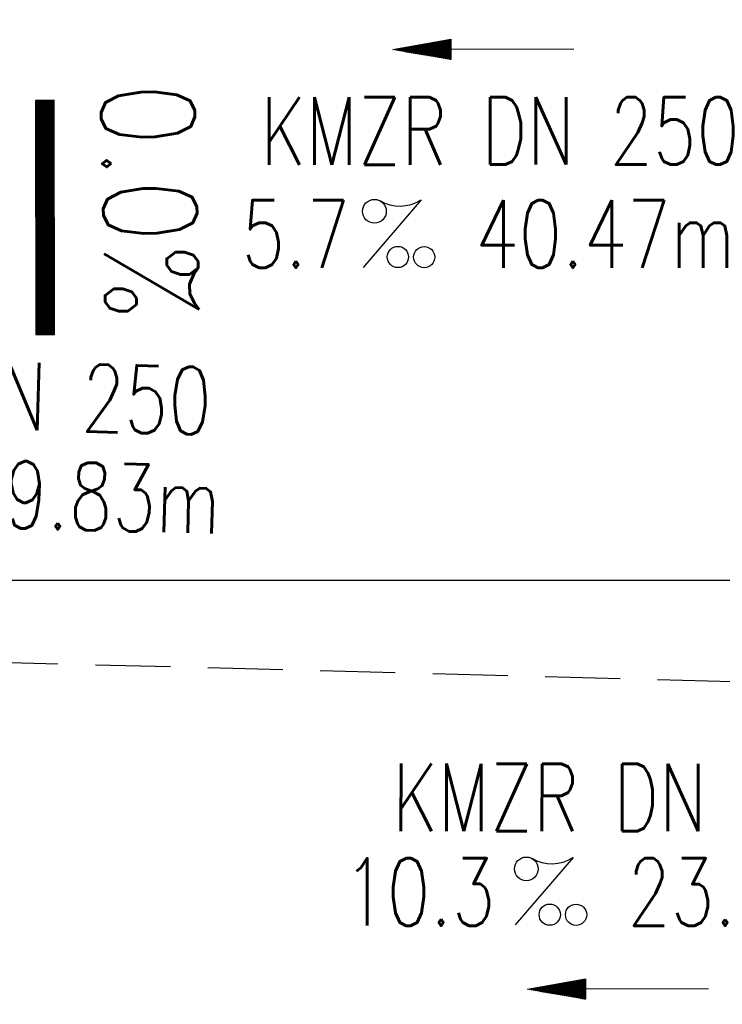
# Model space of a CAD drawing. Extents: x 0 to 1135, y 0 to 420.
# Tile 10 of 47: x 532 to 551, y 186 to 212. Entities that reach past the tile are written whole.
import ezdxf
from ezdxf.enums import TextEntityAlignment as Align

# ---------------------------------------------------------------- set-up
doc = ezdxf.new("R2010")
doc.units = 0
doc.header["$LTSCALE"] = 2
doc.header["$MEASUREMENT"] = 0
for name, pattern in [('ACAD_ISO03W100', [0.5, 0.25, -0.25]), ('AUSGEZOGEN', [0]), ('GESTRICH-X2', [1.5, 1, -0.5])]:
    doc.linetypes.add(name, pattern=pattern)
doc.layers.get('0').update_dxf_attribs({"linetype": 'AUSGEZOGEN'})
for name, color, linetype in [('FBR', 8, 'CONTINUOUS'), ('GEF', 7, 'AUSGEZOGEN'), ('KANAL', 7, 'GESTRICH-X2'), ('PFEIL', 7, 'CONTINUOUS'), ('TEXTO', 4, 'CONTINUOUS'), ('TEXTU', 4, 'CONTINUOUS'), ('TUNNEL', 15, 'CONTINUOUS')]:
    doc.layers.add(name, color=color, linetype=linetype)
doc.styles.add('ROMANS', font='romans.shx', dxfattribs={"width": 0.8})

# ---------------------------------------------------------------- blocks, each defined once
blk = doc.blocks.new('PROM')
blk.add_line((1.566, 1.817), (0.019, 0.015))
for centre, radius in [((0.317, 1.51), 0.317), ((0.943, 0.291), 0.283), ((1.645, 0.287), 0.283)]:
    blk.add_circle(centre, radius)
blk.add_arc((0.992, 2.682), 1.033, 239.1414, 303.3549)
blk = doc.blocks.new('PFEIL2')
at = {"color": 0}
for p, q in [((0.881, -0.271), (0.879, 0.276)), ((0.879, 0.276), (2.429, 0.009)), ((0.911, 0.27), (0.879, 0.265)), ((0.88, 0.002), (-2.401, -0.012)), ((0.965, 0.261), (0.879, 0.246)), ((1.019, 0.252), (0.879, 0.228)), ((1.073, 0.242), (0.879, 0.209)), ((1.127, 0.233), (0.879, 0.191)), ((1.181, 0.224), (0.879, 0.172)), ((1.235, 0.214), (0.879, 0.154)), ((1.289, 0.205), (0.879, 0.135)), ((1.343, 0.196), (0.879, 0.117)), ((1.397, 0.187), (0.879, 0.098)), ((1.451, 0.177), (0.879, 0.08)), ((1.505, 0.168), (0.879, 0.061)), ((1.559, 0.159), (0.88, 0.043)), ((1.613, 0.149), (0.88, 0.024)), ((1.668, 0.14), (0.88, 0.006)), ((1.722, 0.131), (0.88, -0.013)), ((1.776, 0.121), (0.88, -0.031)), ((1.83, 0.112), (0.88, -0.05)), ((1.884, 0.103), (0.88, -0.068)), ((1.938, 0.094), (0.88, -0.087)), ((1.992, 0.084), (0.88, -0.105)), ((2.046, 0.075), (0.88, -0.124)), ((2.1, 0.066), (0.88, -0.142)), ((2.154, 0.056), (0.88, -0.161)), ((2.208, 0.047), (0.88, -0.179)), ((2.262, 0.038), (0.881, -0.198)), ((2.316, 0.029), (0.881, -0.216)), ((2.37, 0.019), (0.881, -0.235)), ((2.424, 0.01), (0.881, -0.253)), ((2.429, 0.009), (0.881, -0.271))]:
    blk.add_line(p, q, dxfattribs=at)
blk = doc.blocks.new('*X17')
at = {"color": 0}
for p, q in [((75.476, 275.596), (75.966, 276.086)), ((75.476, 275.605), (75.957, 276.086)), ((75.476, 275.614), (75.948, 276.086)), ((75.476, 275.622), (75.939, 276.086)), ((75.476, 275.631), (75.93, 276.086)), ((75.476, 275.64), (75.921, 276.086)), ((75.476, 275.649), (75.913, 276.086)), ((75.476, 275.658), (75.904, 276.086)), ((75.476, 275.667), (75.895, 276.086)), ((75.476, 275.675), (75.886, 276.086)), ((75.476, 275.684), (75.877, 276.086)), ((75.476, 275.693), (75.868, 276.086)), ((75.476, 275.702), (75.86, 276.086)), ((75.476, 275.711), (75.851, 276.086)), ((75.476, 275.72), (75.842, 276.086)), ((75.476, 275.728), (75.833, 276.086)), ((75.476, 275.737), (75.824, 276.086)), ((75.476, 275.746), (75.815, 276.086)), ((75.476, 275.755), (75.807, 276.086)), ((75.476, 275.764), (75.798, 276.086)), ((75.476, 275.773), (75.789, 276.086)), ((75.476, 275.781), (75.78, 276.086)), ((75.476, 275.79), (75.771, 276.086)), ((75.476, 275.799), (75.762, 276.086)), ((75.476, 275.808), (75.754, 276.086)), ((75.476, 275.817), (75.745, 276.086)), ((75.476, 275.826), (75.736, 276.086)), ((75.476, 275.834), (75.727, 276.086)), ((75.476, 275.843), (75.718, 276.086)), ((75.476, 275.852), (75.709, 276.086)), ((75.476, 275.861), (75.7, 276.086)), ((75.476, 275.87), (75.692, 276.086)), ((75.476, 275.879), (75.683, 276.086)), ((75.476, 275.888), (75.674, 276.086)), ((75.476, 275.896), (75.665, 276.086)), ((75.476, 275.905), (75.656, 276.086)), ((75.476, 275.914), (75.647, 276.086)), ((75.476, 275.923), (75.639, 276.086)), ((75.476, 275.932), (75.63, 276.086)), ((75.476, 275.941), (75.621, 276.086)), ((75.476, 275.949), (75.612, 276.086)), ((75.476, 275.958), (75.603, 276.086)), ((75.476, 275.967), (75.594, 276.086)), ((75.476, 275.976), (75.586, 276.086)), ((75.476, 275.985), (75.577, 276.086)), ((75.476, 275.994), (75.568, 276.086)), ((75.476, 276.002), (75.559, 276.086)), ((75.476, 276.011), (75.55, 276.086)), ((75.476, 276.02), (75.541, 276.086)), ((75.476, 276.029), (75.533, 276.086)), ((75.476, 276.038), (75.524, 276.086)), ((75.476, 276.047), (75.515, 276.086)), ((75.476, 276.055), (75.506, 276.086)), ((75.476, 276.064), (75.497, 276.086)), ((75.476, 276.073), (75.488, 276.086)), ((75.476, 275.587), (75.973, 276.084)), ((75.476, 275.578), (75.973, 276.075)), ((75.476, 275.569), (75.973, 276.067)), ((75.476, 275.56), (75.973, 276.058)), ((75.476, 275.552), (75.973, 276.049)), ((75.476, 275.543), (75.973, 276.04)), ((75.476, 275.534), (75.973, 276.031)), ((75.476, 275.525), (75.973, 276.022)), ((75.476, 275.516), (75.973, 276.014)), ((75.476, 275.507), (75.973, 276.005)), ((75.476, 275.499), (75.973, 275.996)), ((75.476, 275.49), (75.973, 275.987)), ((75.476, 275.481), (75.973, 275.978)), ((75.476, 275.472), (75.973, 275.969)), ((75.476, 275.463), (75.973, 275.961)), ((75.476, 275.454), (75.973, 275.952)), ((75.476, 275.446), (75.973, 275.943)), ((75.476, 275.437), (75.973, 275.934)), ((75.476, 275.428), (75.973, 275.925)), ((75.476, 275.419), (75.973, 275.916)), ((75.476, 275.41), (75.973, 275.907)), ((75.476, 275.401), (75.973, 275.899)), ((75.476, 275.393), (75.973, 275.89)), ((75.476, 275.384), (75.973, 275.881)), ((75.476, 275.375), (75.973, 275.872)), ((75.476, 275.366), (75.973, 275.863)), ((75.476, 275.357), (75.973, 275.854)), ((75.476, 275.348), (75.973, 275.846)), ((75.476, 275.34), (75.973, 275.837)), ((75.476, 275.331), (75.973, 275.828)), ((75.476, 275.322), (75.973, 275.819)), ((75.476, 275.313), (75.973, 275.81)), ((75.476, 275.304), (75.973, 275.801)), ((75.476, 275.295), (75.973, 275.793)), ((75.476, 275.286), (75.973, 275.784)), ((75.476, 275.278), (75.973, 275.775)), ((75.476, 275.269), (75.973, 275.766)), ((75.476, 275.26), (75.973, 275.757)), ((75.476, 275.251), (75.973, 275.748)), ((75.476, 275.242), (75.973, 275.74)), ((75.476, 275.233), (75.973, 275.731)), ((75.476, 275.225), (75.973, 275.722)), ((75.476, 275.216), (75.973, 275.713)), ((75.476, 275.207), (75.973, 275.704)), ((75.476, 275.198), (75.973, 275.695)), ((75.476, 275.189), (75.973, 275.687)), ((75.476, 275.18), (75.973, 275.678)), ((75.476, 275.172), (75.973, 275.669)), ((75.476, 275.163), (75.973, 275.66)), ((75.476, 275.154), (75.973, 275.651)), ((75.476, 275.145), (75.973, 275.642)), ((75.476, 275.136), (75.973, 275.633)), ((75.476, 275.127), (75.973, 275.625)), ((75.476, 275.119), (75.973, 275.616)), ((75.476, 275.11), (75.973, 275.607)), ((75.476, 275.101), (75.973, 275.598)), ((75.476, 275.092), (75.973, 275.589)), ((75.476, 275.083), (75.973, 275.58)), ((75.476, 275.074), (75.973, 275.572)), ((75.476, 275.066), (75.973, 275.563)), ((75.476, 275.057), (75.973, 275.554)), ((75.476, 275.048), (75.973, 275.545)), ((75.476, 275.039), (75.973, 275.536)), ((75.476, 275.03), (75.973, 275.527)), ((75.476, 275.021), (75.973, 275.519)), ((75.476, 275.012), (75.973, 275.51)), ((75.476, 275.004), (75.973, 275.501)), ((75.476, 274.995), (75.973, 275.492)), ((75.476, 274.986), (75.973, 275.483)), ((75.476, 274.977), (75.973, 275.474)), ((75.476, 274.968), (75.973, 275.466)), ((75.476, 274.959), (75.973, 275.457)), ((75.476, 274.951), (75.973, 275.448)), ((75.476, 274.942), (75.973, 275.439)), ((75.476, 274.933), (75.973, 275.43)), ((75.476, 274.924), (75.973, 275.421)), ((75.476, 274.915), (75.973, 275.413)), ((75.476, 274.906), (75.973, 275.404)), ((75.476, 274.898), (75.973, 275.395)), ((75.476, 274.889), (75.973, 275.386)), ((75.476, 274.88), (75.973, 275.377)), ((75.476, 274.871), (75.973, 275.368)), ((75.476, 274.862), (75.973, 275.359)), ((75.476, 274.853), (75.973, 275.351)), ((75.476, 274.845), (75.973, 275.342)), ((75.476, 274.836), (75.973, 275.333)), ((75.476, 274.827), (75.973, 275.324)), ((75.476, 274.818), (75.973, 275.315)), ((75.476, 274.809), (75.973, 275.306)), ((75.476, 274.8), (75.973, 275.298)), ((75.476, 274.792), (75.973, 275.289)), ((75.476, 274.783), (75.973, 275.28)), ((75.476, 274.774), (75.973, 275.271)), ((75.476, 274.765), (75.973, 275.262)), ((75.476, 274.756), (75.973, 275.253)), ((75.476, 274.747), (75.973, 275.245)), ((75.476, 274.738), (75.973, 275.236)), ((75.476, 274.73), (75.973, 275.227)), ((75.476, 274.721), (75.973, 275.218)), ((75.476, 274.712), (75.973, 275.209)), ((75.476, 274.703), (75.973, 275.2)), ((75.476, 274.694), (75.973, 275.192)), ((75.476, 274.685), (75.973, 275.183)), ((75.476, 274.677), (75.973, 275.174)), ((75.476, 274.668), (75.973, 275.165)), ((75.476, 274.659), (75.973, 275.156)), ((75.476, 274.65), (75.973, 275.147)), ((75.476, 274.641), (75.973, 275.139)), ((75.476, 274.632), (75.973, 275.13)), ((75.476, 274.624), (75.973, 275.121)), ((75.476, 274.615), (75.973, 275.112)), ((75.476, 274.606), (75.973, 275.103)), ((75.476, 274.597), (75.973, 275.094)), ((75.476, 274.588), (75.973, 275.085)), ((75.476, 274.579), (75.973, 275.077)), ((75.476, 274.571), (75.973, 275.068)), ((75.476, 274.562), (75.973, 275.059)), ((75.476, 274.553), (75.973, 275.05)), ((75.476, 274.544), (75.973, 275.041)), ((75.476, 274.535), (75.973, 275.032)), ((75.476, 274.526), (75.973, 275.024)), ((75.476, 274.518), (75.973, 275.015)), ((75.476, 274.509), (75.973, 275.006)), ((75.476, 274.5), (75.973, 274.997)), ((75.476, 274.491), (75.973, 274.988)), ((75.476, 274.482), (75.973, 274.979)), ((75.476, 274.473), (75.973, 274.971)), ((75.476, 274.464), (75.973, 274.962)), ((75.476, 274.456), (75.973, 274.953)), ((75.476, 274.447), (75.973, 274.944)), ((75.476, 274.438), (75.973, 274.935)), ((75.476, 274.429), (75.973, 274.926)), ((75.476, 274.42), (75.973, 274.918)), ((75.476, 274.411), (75.973, 274.909)), ((75.476, 274.403), (75.973, 274.9)), ((75.476, 274.394), (75.973, 274.891)), ((75.476, 274.385), (75.973, 274.882)), ((75.476, 274.376), (75.973, 274.873)), ((75.476, 274.367), (75.973, 274.865)), ((75.476, 274.358), (75.973, 274.856)), ((75.476, 274.35), (75.973, 274.847)), ((75.476, 274.341), (75.973, 274.838)), ((75.476, 274.332), (75.973, 274.829)), ((75.476, 274.323), (75.973, 274.82)), ((75.476, 274.314), (75.973, 274.811)), ((75.476, 274.305), (75.973, 274.803)), ((75.476, 274.297), (75.973, 274.794)), ((75.476, 274.288), (75.973, 274.785)), ((75.476, 274.279), (75.973, 274.776)), ((75.476, 274.27), (75.973, 274.767)), ((75.476, 274.261), (75.973, 274.758)), ((75.476, 274.252), (75.973, 274.75)), ((75.476, 274.243), (75.973, 274.741)), ((75.476, 274.235), (75.973, 274.732)), ((75.476, 274.226), (75.973, 274.723)), ((75.476, 274.217), (75.973, 274.714)), ((75.476, 274.208), (75.973, 274.705)), ((75.476, 274.199), (75.973, 274.697)), ((75.476, 274.19), (75.973, 274.688)), ((75.476, 274.182), (75.973, 274.679)), ((75.476, 274.173), (75.973, 274.67)), ((75.476, 274.164), (75.973, 274.661)), ((75.476, 274.155), (75.973, 274.652)), ((75.476, 274.146), (75.973, 274.644)), ((75.476, 274.137), (75.973, 274.635)), ((75.476, 274.129), (75.973, 274.626)), ((75.476, 274.12), (75.973, 274.617)), ((75.476, 274.111), (75.973, 274.608)), ((75.476, 274.102), (75.973, 274.599)), ((75.476, 274.093), (75.973, 274.59)), ((75.476, 274.084), (75.973, 274.582)), ((75.476, 274.076), (75.973, 274.573)), ((75.476, 274.067), (75.973, 274.564)), ((75.476, 274.058), (75.973, 274.555)), ((75.476, 274.049), (75.973, 274.546)), ((75.476, 274.04), (75.973, 274.537)), ((75.476, 274.031), (75.973, 274.529)), ((75.476, 274.023), (75.973, 274.52)), ((75.476, 274.014), (75.973, 274.511)), ((75.476, 274.005), (75.973, 274.502)), ((75.476, 273.996), (75.973, 274.493)), ((75.476, 273.987), (75.973, 274.484)), ((75.476, 273.978), (75.973, 274.476)), ((75.476, 273.969), (75.973, 274.467)), ((75.476, 273.961), (75.973, 274.458)), ((75.476, 273.952), (75.973, 274.449)), ((75.476, 273.943), (75.973, 274.44)), ((75.476, 273.934), (75.973, 274.431)), ((75.476, 273.925), (75.973, 274.423)), ((75.476, 273.916), (75.973, 274.414)), ((75.476, 273.908), (75.973, 274.405)), ((75.476, 273.899), (75.973, 274.396)), ((75.476, 273.89), (75.973, 274.387)), ((75.476, 273.881), (75.973, 274.378)), ((75.476, 273.872), (75.973, 274.37)), ((75.476, 273.863), (75.973, 274.361)), ((75.476, 273.855), (75.973, 274.352)), ((75.476, 273.846), (75.973, 274.343)), ((75.476, 273.837), (75.973, 274.334)), ((75.476, 273.828), (75.973, 274.325)), ((75.476, 273.819), (75.973, 274.316)), ((75.476, 273.81), (75.973, 274.308)), ((75.476, 273.802), (75.973, 274.299)), ((75.476, 273.793), (75.973, 274.29)), ((75.476, 273.784), (75.973, 274.281)), ((75.476, 273.775), (75.973, 274.272)), ((75.476, 273.766), (75.973, 274.263)), ((75.476, 273.757), (75.973, 274.255)), ((75.476, 273.749), (75.973, 274.246)), ((75.476, 273.74), (75.973, 274.237)), ((75.476, 273.731), (75.973, 274.228)), ((75.476, 273.722), (75.973, 274.219)), ((75.476, 273.713), (75.973, 274.21)), ((75.476, 273.704), (75.973, 274.202)), ((75.476, 273.695), (75.973, 274.193)), ((75.476, 273.687), (75.973, 274.184)), ((75.476, 273.678), (75.973, 274.175)), ((75.476, 273.669), (75.973, 274.166)), ((75.476, 273.66), (75.973, 274.157)), ((75.476, 273.651), (75.973, 274.149)), ((75.476, 273.642), (75.973, 274.14)), ((75.476, 273.634), (75.973, 274.131)), ((75.476, 273.625), (75.973, 274.122)), ((75.476, 273.616), (75.973, 274.113)), ((75.476, 273.607), (75.973, 274.104)), ((75.476, 273.598), (75.973, 274.096)), ((75.476, 273.589), (75.973, 274.087)), ((75.476, 273.581), (75.973, 274.078)), ((75.476, 273.572), (75.973, 274.069)), ((75.476, 273.563), (75.973, 274.06)), ((75.476, 273.554), (75.973, 274.051)), ((75.476, 273.545), (75.973, 274.042)), ((75.476, 273.536), (75.973, 274.034)), ((75.476, 273.528), (75.973, 274.025)), ((75.476, 273.519), (75.973, 274.016)), ((75.476, 273.51), (75.973, 274.007)), ((75.476, 273.501), (75.973, 273.998)), ((75.476, 273.492), (75.973, 273.989)), ((75.476, 273.483), (75.973, 273.981)), ((75.476, 273.475), (75.973, 273.972)), ((75.476, 273.466), (75.973, 273.963)), ((75.476, 273.457), (75.973, 273.954)), ((75.476, 273.448), (75.973, 273.945)), ((75.476, 273.439), (75.973, 273.936)), ((75.476, 273.43), (75.973, 273.928)), ((75.476, 273.421), (75.973, 273.919)), ((75.476, 273.413), (75.973, 273.91)), ((75.476, 273.404), (75.973, 273.901)), ((75.476, 273.395), (75.973, 273.892)), ((75.476, 273.386), (75.973, 273.883)), ((75.476, 273.377), (75.973, 273.875)), ((75.476, 273.368), (75.973, 273.866)), ((75.476, 273.36), (75.973, 273.857)), ((75.476, 273.351), (75.973, 273.848)), ((75.476, 273.342), (75.973, 273.839)), ((75.476, 273.333), (75.973, 273.83)), ((75.476, 273.324), (75.973, 273.822)), ((75.476, 273.315), (75.973, 273.813)), ((75.476, 273.307), (75.973, 273.804)), ((75.476, 273.298), (75.973, 273.795)), ((75.476, 273.289), (75.973, 273.786)), ((75.476, 273.28), (75.973, 273.777)), ((75.476, 273.271), (75.973, 273.768)), ((75.476, 273.262), (75.973, 273.76)), ((75.476, 273.254), (75.973, 273.751)), ((75.476, 273.245), (75.973, 273.742)), ((75.476, 273.236), (75.973, 273.733)), ((75.476, 273.227), (75.973, 273.724)), ((75.476, 273.218), (75.973, 273.715)), ((75.476, 273.209), (75.973, 273.707)), ((75.476, 273.201), (75.973, 273.698)), ((75.476, 273.192), (75.973, 273.689)), ((75.476, 273.183), (75.973, 273.68)), ((75.476, 273.174), (75.973, 273.671)), ((75.476, 273.165), (75.973, 273.662)), ((75.476, 273.156), (75.973, 273.654)), ((75.476, 273.147), (75.973, 273.645)), ((75.476, 273.139), (75.973, 273.636)), ((75.476, 273.13), (75.973, 273.627)), ((75.476, 273.121), (75.973, 273.618)), ((75.476, 273.112), (75.973, 273.609)), ((75.476, 273.103), (75.973, 273.601)), ((75.476, 273.094), (75.973, 273.592)), ((75.476, 273.086), (75.973, 273.583)), ((75.476, 273.077), (75.973, 273.574)), ((75.476, 273.068), (75.973, 273.565)), ((75.476, 273.059), (75.973, 273.556)), ((75.476, 273.05), (75.973, 273.548)), ((75.476, 273.041), (75.973, 273.539)), ((75.476, 273.033), (75.973, 273.53)), ((75.476, 273.024), (75.973, 273.521)), ((75.476, 273.015), (75.973, 273.512)), ((75.476, 273.006), (75.973, 273.503)), ((75.476, 272.997), (75.973, 273.494)), ((75.476, 272.988), (75.973, 273.486)), ((75.476, 272.98), (75.973, 273.477)), ((75.476, 272.971), (75.973, 273.468)), ((75.476, 272.962), (75.973, 273.459)), ((75.476, 272.953), (75.973, 273.45)), ((75.476, 272.944), (75.973, 273.441)), ((75.476, 272.935), (75.973, 273.433)), ((75.476, 272.927), (75.973, 273.424)), ((75.476, 272.918), (75.973, 273.415)), ((75.476, 272.909), (75.973, 273.406)), ((75.476, 272.9), (75.973, 273.397)), ((75.476, 272.891), (75.973, 273.388)), ((75.476, 272.882), (75.973, 273.38)), ((75.476, 272.873), (75.973, 273.371)), ((75.476, 272.865), (75.973, 273.362)), ((75.476, 272.856), (75.973, 273.353)), ((75.476, 272.847), (75.973, 273.344)), ((75.476, 272.838), (75.973, 273.335)), ((75.476, 272.829), (75.973, 273.327)), ((75.476, 272.82), (75.973, 273.318)), ((75.476, 272.812), (75.973, 273.309)), ((75.476, 272.803), (75.973, 273.3)), ((75.476, 272.794), (75.973, 273.291)), ((75.476, 272.785), (75.973, 273.282)), ((75.476, 272.776), (75.973, 273.274)), ((75.476, 272.767), (75.973, 273.265)), ((75.476, 272.759), (75.973, 273.256)), ((75.476, 272.75), (75.973, 273.247)), ((75.476, 272.741), (75.973, 273.238)), ((75.476, 272.732), (75.973, 273.229)), ((75.476, 272.723), (75.973, 273.22)), ((75.476, 272.714), (75.973, 273.212)), ((75.476, 272.706), (75.973, 273.203)), ((75.476, 272.697), (75.973, 273.194)), ((75.476, 272.688), (75.973, 273.185)), ((75.476, 272.679), (75.973, 273.176)), ((75.476, 272.67), (75.973, 273.167)), ((75.476, 272.661), (75.973, 273.159)), ((75.476, 272.653), (75.973, 273.15)), ((75.476, 272.644), (75.973, 273.141)), ((75.476, 272.635), (75.973, 273.132)), ((75.476, 272.626), (75.973, 273.123)), ((75.476, 272.617), (75.973, 273.114)), ((75.476, 272.608), (75.973, 273.106)), ((75.476, 272.599), (75.973, 273.097)), ((75.476, 272.591), (75.973, 273.088)), ((75.476, 272.582), (75.973, 273.079)), ((75.476, 272.573), (75.973, 273.07)), ((75.476, 272.564), (75.973, 273.061)), ((75.476, 272.555), (75.973, 273.053)), ((75.476, 272.546), (75.973, 273.044)), ((75.476, 272.538), (75.973, 273.035)), ((75.476, 272.529), (75.973, 273.026)), ((75.476, 272.52), (75.973, 273.017)), ((75.476, 272.511), (75.973, 273.008)), ((75.476, 272.502), (75.973, 273)), ((75.476, 272.493), (75.973, 272.991)), ((75.476, 272.485), (75.973, 272.982)), ((75.476, 272.476), (75.973, 272.973)), ((75.476, 272.467), (75.973, 272.964)), ((75.476, 272.458), (75.973, 272.955)), ((75.476, 272.449), (75.973, 272.946)), ((75.476, 272.44), (75.973, 272.938)), ((75.476, 272.432), (75.973, 272.929)), ((75.476, 272.423), (75.973, 272.92)), ((75.476, 272.414), (75.973, 272.911)), ((75.476, 272.405), (75.973, 272.902)), ((75.476, 272.396), (75.973, 272.893)), ((75.476, 272.387), (75.973, 272.885)), ((75.476, 272.379), (75.973, 272.876)), ((75.476, 272.37), (75.973, 272.867)), ((75.476, 272.361), (75.973, 272.858)), ((75.476, 272.352), (75.973, 272.849)), ((75.476, 272.343), (75.973, 272.84)), ((75.476, 272.334), (75.973, 272.832)), ((75.476, 272.325), (75.973, 272.823)), ((75.476, 272.317), (75.973, 272.814)), ((75.476, 272.308), (75.973, 272.805)), ((75.476, 272.299), (75.973, 272.796)), ((75.476, 272.29), (75.973, 272.787)), ((75.476, 272.281), (75.973, 272.779)), ((75.476, 272.272), (75.973, 272.77)), ((75.476, 272.264), (75.973, 272.761)), ((75.476, 272.255), (75.973, 272.752)), ((75.476, 272.246), (75.973, 272.743)), ((75.476, 272.237), (75.973, 272.734)), ((75.476, 272.228), (75.973, 272.726)), ((75.476, 272.219), (75.973, 272.717)), ((75.476, 272.211), (75.973, 272.708)), ((75.476, 272.202), (75.973, 272.699)), ((75.476, 272.193), (75.973, 272.69)), ((75.476, 272.184), (75.973, 272.681)), ((75.476, 272.175), (75.973, 272.672)), ((75.476, 272.166), (75.973, 272.664)), ((75.476, 272.158), (75.973, 272.655)), ((75.476, 272.149), (75.973, 272.646)), ((75.476, 272.14), (75.973, 272.637)), ((75.476, 272.131), (75.973, 272.628)), ((75.476, 272.122), (75.973, 272.619)), ((75.476, 272.113), (75.973, 272.611)), ((75.476, 272.104), (75.973, 272.602)), ((75.476, 272.096), (75.973, 272.593)), ((75.476, 272.087), (75.973, 272.584)), ((75.476, 272.078), (75.973, 272.575)), ((75.476, 272.069), (75.973, 272.566)), ((75.476, 272.06), (75.973, 272.558)), ((75.476, 272.051), (75.973, 272.549)), ((75.476, 272.043), (75.973, 272.54)), ((75.476, 272.034), (75.973, 272.531)), ((75.476, 272.025), (75.973, 272.522)), ((75.476, 272.016), (75.973, 272.513)), ((75.476, 272.007), (75.973, 272.505)), ((75.476, 271.998), (75.973, 272.496)), ((75.476, 271.99), (75.973, 272.487)), ((75.476, 271.981), (75.973, 272.478)), ((75.476, 271.972), (75.973, 272.469)), ((75.476, 271.963), (75.973, 272.46)), ((75.476, 271.954), (75.973, 272.452)), ((75.476, 271.945), (75.973, 272.443)), ((75.476, 271.937), (75.973, 272.434)), ((75.476, 271.928), (75.973, 272.425)), ((75.476, 271.919), (75.973, 272.416)), ((75.476, 271.91), (75.973, 272.407)), ((75.476, 271.901), (75.973, 272.398)), ((75.476, 271.892), (75.973, 272.39)), ((75.476, 271.884), (75.973, 272.381)), ((75.476, 271.875), (75.973, 272.372)), ((75.476, 271.866), (75.973, 272.363)), ((75.476, 271.857), (75.973, 272.354)), ((75.476, 271.848), (75.973, 272.345)), ((75.476, 271.839), (75.973, 272.337)), ((75.476, 271.83), (75.973, 272.328)), ((75.476, 271.822), (75.973, 272.319)), ((75.476, 271.813), (75.973, 272.31)), ((75.476, 271.804), (75.973, 272.301)), ((75.476, 271.795), (75.973, 272.292)), ((75.476, 271.786), (75.973, 272.284)), ((75.476, 271.777), (75.973, 272.275)), ((75.476, 271.769), (75.973, 272.266)), ((75.476, 271.76), (75.973, 272.257)), ((75.476, 271.751), (75.973, 272.248)), ((75.476, 271.742), (75.973, 272.239)), ((75.476, 271.733), (75.973, 272.231)), ((75.476, 271.724), (75.973, 272.222)), ((75.476, 271.716), (75.973, 272.213)), ((75.476, 271.707), (75.973, 272.204)), ((75.476, 271.698), (75.973, 272.195)), ((75.476, 271.689), (75.973, 272.186)), ((75.476, 271.68), (75.973, 272.177)), ((75.476, 271.671), (75.973, 272.169)), ((75.476, 271.663), (75.973, 272.16)), ((75.476, 271.654), (75.973, 272.151)), ((75.476, 271.645), (75.973, 272.142)), ((75.476, 271.636), (75.973, 272.133)), ((75.476, 271.627), (75.973, 272.124)), ((75.476, 271.618), (75.973, 272.116)), ((75.476, 271.61), (75.973, 272.107)), ((75.476, 271.601), (75.973, 272.098)), ((75.476, 271.592), (75.973, 272.089)), ((75.476, 271.583), (75.973, 272.08)), ((75.476, 271.574), (75.973, 272.071)), ((75.476, 271.565), (75.973, 272.063)), ((75.476, 271.556), (75.973, 272.054)), ((75.476, 271.548), (75.973, 272.045)), ((75.476, 271.539), (75.973, 272.036)), ((75.476, 271.53), (75.973, 272.027)), ((75.476, 271.521), (75.973, 272.018)), ((75.476, 271.512), (75.973, 272.01)), ((75.476, 271.503), (75.973, 272.001)), ((75.476, 271.495), (75.973, 271.992)), ((75.476, 271.486), (75.973, 271.983)), ((75.476, 271.477), (75.973, 271.974)), ((75.476, 271.468), (75.973, 271.965)), ((75.476, 271.459), (75.973, 271.957)), ((75.476, 271.45), (75.973, 271.948)), ((75.476, 271.442), (75.973, 271.939)), ((75.476, 271.433), (75.973, 271.93)), ((75.476, 271.424), (75.973, 271.921)), ((75.476, 271.415), (75.973, 271.912)), ((75.476, 271.406), (75.973, 271.903)), ((75.476, 271.397), (75.973, 271.895)), ((75.476, 271.389), (75.973, 271.886)), ((75.476, 271.38), (75.973, 271.877)), ((75.476, 271.371), (75.973, 271.868)), ((75.476, 271.362), (75.973, 271.859)), ((75.476, 271.353), (75.973, 271.85)), ((75.476, 271.344), (75.973, 271.842)), ((75.476, 271.336), (75.973, 271.833)), ((75.476, 271.327), (75.973, 271.824)), ((75.476, 271.318), (75.973, 271.815)), ((75.476, 271.309), (75.973, 271.806)), ((75.476, 271.3), (75.973, 271.797)), ((75.476, 271.291), (75.973, 271.789)), ((75.476, 271.282), (75.973, 271.78)), ((75.476, 271.274), (75.973, 271.771)), ((75.476, 271.265), (75.973, 271.762)), ((75.476, 271.256), (75.973, 271.753)), ((75.476, 271.247), (75.973, 271.744)), ((75.476, 271.238), (75.973, 271.736)), ((75.476, 271.229), (75.973, 271.727)), ((75.476, 271.221), (75.973, 271.718)), ((75.476, 271.212), (75.973, 271.709)), ((75.476, 271.203), (75.973, 271.7)), ((75.476, 271.194), (75.973, 271.691)), ((75.476, 271.185), (75.973, 271.683)), ((75.476, 271.176), (75.973, 271.674)), ((75.476, 271.168), (75.973, 271.665)), ((75.476, 271.159), (75.973, 271.656)), ((75.476, 271.15), (75.973, 271.647)), ((75.476, 271.141), (75.973, 271.638)), ((75.476, 271.132), (75.973, 271.629)), ((75.476, 271.123), (75.973, 271.621)), ((75.476, 271.115), (75.973, 271.612)), ((75.476, 271.106), (75.973, 271.603)), ((75.476, 271.097), (75.973, 271.594)), ((75.476, 271.088), (75.973, 271.585)), ((75.476, 271.079), (75.973, 271.576)), ((75.476, 271.07), (75.973, 271.568)), ((75.476, 271.062), (75.973, 271.559)), ((75.476, 271.053), (75.973, 271.55)), ((75.476, 271.044), (75.973, 271.541)), ((75.476, 271.035), (75.973, 271.532)), ((75.476, 271.026), (75.973, 271.523)), ((75.476, 271.017), (75.973, 271.515)), ((75.476, 271.008), (75.973, 271.506)), ((75.476, 271), (75.973, 271.497)), ((75.476, 270.991), (75.973, 271.488)), ((75.476, 270.982), (75.973, 271.479)), ((75.476, 270.973), (75.973, 271.47)), ((75.476, 270.964), (75.973, 271.462)), ((75.476, 270.955), (75.973, 271.453)), ((75.476, 270.947), (75.973, 271.444)), ((75.476, 270.938), (75.973, 271.435)), ((75.476, 270.929), (75.973, 271.426)), ((75.476, 270.92), (75.973, 271.417)), ((75.476, 270.911), (75.973, 271.409)), ((75.476, 270.902), (75.973, 271.4)), ((75.476, 270.894), (75.973, 271.391)), ((75.476, 270.885), (75.973, 271.382)), ((75.476, 270.876), (75.973, 271.373)), ((75.476, 270.867), (75.973, 271.364)), ((75.476, 270.858), (75.973, 271.355)), ((75.476, 270.849), (75.973, 271.347)), ((75.476, 270.841), (75.973, 271.338)), ((75.476, 270.832), (75.973, 271.329)), ((75.476, 270.823), (75.973, 271.32)), ((75.476, 270.814), (75.973, 271.311)), ((75.476, 270.805), (75.973, 271.302)), ((75.476, 270.796), (75.973, 271.294)), ((75.476, 270.788), (75.973, 271.285)), ((75.476, 270.779), (75.973, 271.276)), ((75.476, 270.77), (75.973, 271.267)), ((75.476, 270.761), (75.973, 271.258)), ((75.476, 270.752), (75.973, 271.249)), ((75.476, 270.743), (75.973, 271.241)), ((75.476, 270.734), (75.973, 271.232)), ((75.476, 270.726), (75.973, 271.223)), ((75.476, 270.717), (75.973, 271.214)), ((75.476, 270.708), (75.973, 271.205)), ((75.476, 270.699), (75.973, 271.196)), ((75.476, 270.69), (75.973, 271.188)), ((75.476, 270.681), (75.973, 271.179)), ((75.476, 270.673), (75.973, 271.17)), ((75.476, 270.664), (75.973, 271.161)), ((75.476, 270.655), (75.973, 271.152)), ((75.476, 270.646), (75.973, 271.143)), ((75.476, 270.637), (75.973, 271.135)), ((75.476, 270.628), (75.973, 271.126)), ((75.476, 270.62), (75.973, 271.117)), ((75.476, 270.611), (75.973, 271.108)), ((75.476, 270.602), (75.973, 271.099)), ((75.476, 270.593), (75.973, 271.09)), ((75.476, 270.584), (75.973, 271.081)), ((75.476, 270.575), (75.973, 271.073)), ((75.476, 270.567), (75.973, 271.064)), ((75.476, 270.558), (75.973, 271.055)), ((75.476, 270.549), (75.973, 271.046)), ((75.476, 270.54), (75.973, 271.037)), ((75.476, 270.531), (75.973, 271.028)), ((75.476, 270.522), (75.973, 271.02)), ((75.476, 270.514), (75.973, 271.011)), ((75.476, 270.505), (75.973, 271.002)), ((75.476, 270.496), (75.973, 270.993)), ((75.476, 270.487), (75.973, 270.984)), ((75.476, 270.478), (75.973, 270.975)), ((75.476, 270.469), (75.973, 270.967)), ((75.476, 270.46), (75.973, 270.958)), ((75.476, 270.452), (75.973, 270.949)), ((75.476, 270.443), (75.973, 270.94)), ((75.476, 270.434), (75.973, 270.931)), ((75.476, 270.425), (75.973, 270.922)), ((75.476, 270.416), (75.973, 270.914)), ((75.476, 270.407), (75.973, 270.905)), ((75.476, 270.399), (75.973, 270.896)), ((75.476, 270.39), (75.973, 270.887)), ((75.476, 270.381), (75.973, 270.878)), ((75.476, 270.372), (75.973, 270.869)), ((75.476, 270.363), (75.973, 270.861)), ((75.476, 270.354), (75.973, 270.852)), ((75.476, 270.346), (75.973, 270.843)), ((75.476, 270.337), (75.973, 270.834)), ((75.476, 270.328), (75.973, 270.825)), ((75.476, 270.319), (75.973, 270.816)), ((75.476, 270.31), (75.973, 270.807)), ((75.476, 270.301), (75.973, 270.799)), ((75.476, 270.293), (75.973, 270.79)), ((75.476, 270.284), (75.973, 270.781)), ((75.476, 270.275), (75.973, 270.772)), ((75.476, 270.266), (75.973, 270.763)), ((75.476, 270.257), (75.973, 270.754)), ((75.476, 270.248), (75.973, 270.746)), ((75.476, 270.24), (75.973, 270.737)), ((75.476, 270.231), (75.973, 270.728)), ((75.476, 270.222), (75.973, 270.719)), ((75.476, 270.213), (75.973, 270.71)), ((75.476, 270.204), (75.973, 270.701)), ((75.476, 270.195), (75.973, 270.693)), ((75.476, 270.186), (75.973, 270.684)), ((75.476, 270.178), (75.973, 270.675)), ((75.476, 270.169), (75.973, 270.666)), ((75.476, 270.16), (75.973, 270.657)), ((75.476, 270.151), (75.973, 270.648)), ((75.476, 270.142), (75.973, 270.64)), ((75.476, 270.133), (75.973, 270.631)), ((75.476, 270.125), (75.973, 270.622)), ((75.476, 270.116), (75.973, 270.613)), ((75.476, 270.107), (75.973, 270.604)), ((75.476, 270.098), (75.973, 270.595)), ((75.476, 270.089), (75.973, 270.587)), ((75.476, 270.08), (75.973, 270.578)), ((75.476, 270.072), (75.973, 270.569)), ((75.476, 270.063), (75.973, 270.56)), ((75.476, 270.054), (75.973, 270.551)), ((75.476, 270.045), (75.973, 270.542)), ((75.476, 270.036), (75.973, 270.533)), ((75.476, 270.027), (75.973, 270.525)), ((75.476, 270.019), (75.973, 270.516)), ((75.476, 270.01), (75.973, 270.507)), ((75.476, 270.001), (75.973, 270.498)), ((75.476, 269.992), (75.973, 270.489)), ((75.476, 269.983), (75.973, 270.48)), ((75.476, 269.974), (75.973, 270.472)), ((75.476, 269.966), (75.973, 270.463)), ((75.476, 269.957), (75.973, 270.454)), ((75.476, 269.948), (75.973, 270.445)), ((75.476, 269.939), (75.973, 270.436)), ((75.476, 269.93), (75.973, 270.427)), ((75.476, 269.921), (75.973, 270.419)), ((75.476, 269.912), (75.973, 270.41)), ((75.476, 269.904), (75.973, 270.401)), ((75.476, 269.895), (75.973, 270.392)), ((75.476, 269.886), (75.973, 270.383)), ((75.476, 269.877), (75.973, 270.374)), ((75.476, 269.868), (75.973, 270.366)), ((75.476, 269.859), (75.973, 270.357)), ((75.476, 269.851), (75.973, 270.348)), ((75.476, 269.833), (75.973, 270.33)), ((75.488, 269.836), (75.973, 270.321)), ((75.496, 269.836), (75.973, 270.313)), ((75.505, 269.836), (75.973, 270.304)), ((75.514, 269.836), (75.973, 270.295)), ((75.523, 269.836), (75.973, 270.286)), ((75.532, 269.836), (75.973, 270.277)), ((75.541, 269.836), (75.973, 270.268)), ((75.549, 269.836), (75.973, 270.259)), ((75.558, 269.836), (75.973, 270.251)), ((75.567, 269.836), (75.973, 270.242)), ((75.576, 269.836), (75.973, 270.233)), ((75.585, 269.836), (75.973, 270.224)), ((75.594, 269.836), (75.973, 270.215)), ((75.602, 269.836), (75.973, 270.206)), ((75.611, 269.836), (75.973, 270.198)), ((75.62, 269.836), (75.973, 270.189)), ((75.629, 269.836), (75.973, 270.18)), ((75.638, 269.836), (75.973, 270.171)), ((75.647, 269.836), (75.973, 270.162)), ((75.655, 269.836), (75.973, 270.153)), ((75.664, 269.836), (75.973, 270.145)), ((75.673, 269.836), (75.973, 270.136)), ((75.682, 269.836), (75.973, 270.127)), ((75.691, 269.836), (75.973, 270.118)), ((75.7, 269.836), (75.973, 270.109)), ((75.709, 269.836), (75.973, 270.1)), ((75.717, 269.836), (75.973, 270.092)), ((75.726, 269.836), (75.973, 270.083)), ((75.735, 269.836), (75.973, 270.074)), ((75.744, 269.836), (75.973, 270.065)), ((75.753, 269.836), (75.973, 270.056)), ((75.762, 269.836), (75.973, 270.047)), ((75.77, 269.836), (75.973, 270.038)), ((75.779, 269.836), (75.973, 270.03)), ((75.788, 269.836), (75.973, 270.021)), ((75.797, 269.836), (75.973, 270.012)), ((75.806, 269.836), (75.973, 270.003)), ((75.815, 269.836), (75.973, 269.994)), ((75.823, 269.836), (75.973, 269.985)), ((75.832, 269.836), (75.973, 269.977)), ((75.841, 269.836), (75.973, 269.968)), ((75.85, 269.836), (75.973, 269.959)), ((75.859, 269.836), (75.973, 269.95)), ((75.868, 269.836), (75.973, 269.941)), ((75.876, 269.836), (75.973, 269.932)), ((75.885, 269.836), (75.973, 269.924)), ((75.894, 269.836), (75.973, 269.915)), ((75.903, 269.836), (75.973, 269.906)), ((75.912, 269.836), (75.973, 269.897)), ((75.921, 269.836), (75.973, 269.888)), ((75.93, 269.836), (75.973, 269.879)), ((75.938, 269.836), (75.973, 269.871)), ((75.947, 269.836), (75.973, 269.862)), ((75.956, 269.836), (75.973, 269.853)), ((75.965, 269.836), (75.973, 269.844))]:
    blk.add_line(p, q, dxfattribs=at)
blk = doc.blocks.new('NUGEF')
blk.add_lwpolyline([(0.511, -0.007), (0.511, 6.243), (0.014, 6.243), (0.014, -0.007)], close=True)
blk.add_blockref('*X17', (-75.462, -269.843))

msp = doc.modelspace()

# ---------------------------------------------------------------- linework, layer by layer
at = {"layer": 'FBR'}
for points in [[(632.477, 168.843, -0.009319), (633.993, 170.243, -0.008776), (635.77, 171.769, -0.047448), (638.515, 173.637, -0.043313), (641.841, 175.106, -0.010638), (644.357, 175.906, -0.025121), (645.444, 176.168, -0.000498), (651.94, 177.386, 0.000351), (661.143, 179.109, 0.000001), (685.944, 183.769, 0.000098), (686.213, 183.82, 0.000036), (700.607, 186.532, -0.000002), (715, 189.244, -0.000023), (729.209, 191.92, -0.000019), (746.049, 195.09, -0.003046), (758.195, 197.3, -0.001835)], [(517.477, 212.591), (519.745, 212.631, -0.000009), (532.245, 212.631, 0.000009), (544.745, 212.63, 0.000011), (557.245, 212.631, -0.000003), (569.745, 212.631, -0.000017), (582.245, 212.631, 0.000005), (594.745, 212.63, 0.000053), (595.149, 212.63, 0.000005), (599.256, 212.631, 0.001234), (606.7, 212.651, 0.000703), (619.764, 212.737, 0.002173), (629.957, 212.863, 0.001495), (644.777, 213.154, 0.001644), (657.03, 213.472, 0.001579), (669.784, 213.885, 0.001584), (682.262, 214.368, 0.001578), (694.782, 214.932, 0.00157), (707.278, 215.574, 0.001571), (719.763, 216.294, 0.001576), (732.249, 217.093, 0.001577), (744.725, 217.97, 0.001582), (757.203, 218.927, 0.001583)]]:
    msp.add_lwpolyline(points, format="xyb", dxfattribs=at)
at = {"layer": 'FBR', "flags": 128}
for points in [[(323.991, 279.883, -0.000006), (352.817, 279.883, -0.000191)], [(339.643, 175.708, -0.000011), (383.672, 175.737, -0.000456)], [(745.022, 200.735, 0.000677), (724.908, 197.174, 0.00187), (717.63, 195.848, 0.000088), (676.076, 188.105, -0.000511), (668.933, 186.78, -0.000531), (657.865, 184.751, -0.001073), (652.38, 183.764, -0.005679), (651.448, 183.609, -0.002603), (649.409, 183.305, -0.02614), (643.73, 182.79, -0.009144), (627.442, 182.464, -0.000213), (593.659, 182.421, 0.000206), (558.731, 182.377, 0.000034), (481.496, 182.243, -0.000124), (460.295, 182.21, -0.000692), (424.893, 182.213, 0.000599)]]:
    msp.add_lwpolyline(points, format="xyb", dxfattribs=at)
at = {"layer": 'FBR'}
msp.add_lwpolyline([(91.238, 196.881), (194.744, 196.88), (394.745, 196.881), (444.745, 196.881), (469.745, 196.881), (494.744, 196.881), (519.745, 196.881), (544.745, 196.88), (569.745, 196.881), (594.744, 196.88), (599.297, 196.881), (619.934, 196.988), (645.138, 197.408), (670.344, 198.144), (695.54, 199.2), (720.719, 200.573), (744.985, 202.202)], dxfattribs=at)
at = {"layer": 'KANAL'}
msp.add_line((497.986, 195.573), (556.315, 194.035), dxfattribs=at)
at = {"layer": 'TUNNEL', "linetype": 'ACAD_ISO03W100'}
for radius in [4392.75, 4393.35]:
    msp.add_arc((266.013, 4557.76), radius, 272.972266, 276.677856, dxfattribs=at)

# ---------------------------------------------------------------- block references
at = {"layer": 'GEF', "rotation": 0.02924936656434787}
msp.add_blockref('NUGEF', (532.367, 203.436), dxfattribs=at)
at = {"layer": 'PFEIL'}
for p, rotation in [((544.334, 211.043), 180.0065655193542), ((547.926, 185.974), 179.9641655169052)]:
    msp.add_blockref('PFEIL2', p, dxfattribs=dict(at, rotation=rotation))
at = {"layer": 'TEXTU'}
for p, rotation in [((541.097, 205.209), 0.006565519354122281), ((545.148, 187.666), 359.9641655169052)]:
    msp.add_blockref('PROM', p, dxfattribs=dict(at, rotation=rotation))

# ---------------------------------------------------------------- texts
at = {"layer": 'GEF', "style": 'ROMANS', "width": 0.8}
msp.add_text('0.0%%%', height=2.5, rotation=271.2185, dxfattribs=at).set_placement((534.109, 210.129))
at = {"layer": 'TEXTO', "style": 'ROMANS', "width": 0.75}
for rotation, p in [(0.0066, (544.766, 207.963)), (358.4774, (530.659, 200.923)), (359.9642, (548.285, 190.181))]:
    msp.add_text('KMZR DN 250', height=1.8, rotation=rotation, dxfattribs=at).set_placement(p, align=Align.CENTER)
at = {"layer": 'TEXTU', "style": 'ROMANS', "width": 0.75}
for s, rotation, p in [('5.7', 0.0066, (537.873, 205.213)), ('40.47m', 0.0066, (544.105, 205.213)), ('59.83m', 358.4774, (530.363, 198.301)), ('10.3', 359.9642, (540.587, 187.663)), ('23.41m', 359.9642, (548.162, 187.66))]:
    msp.add_text(s, height=1.8, rotation=rotation, dxfattribs=at).set_placement(p)

doc.saveas('drawing.dxf')
